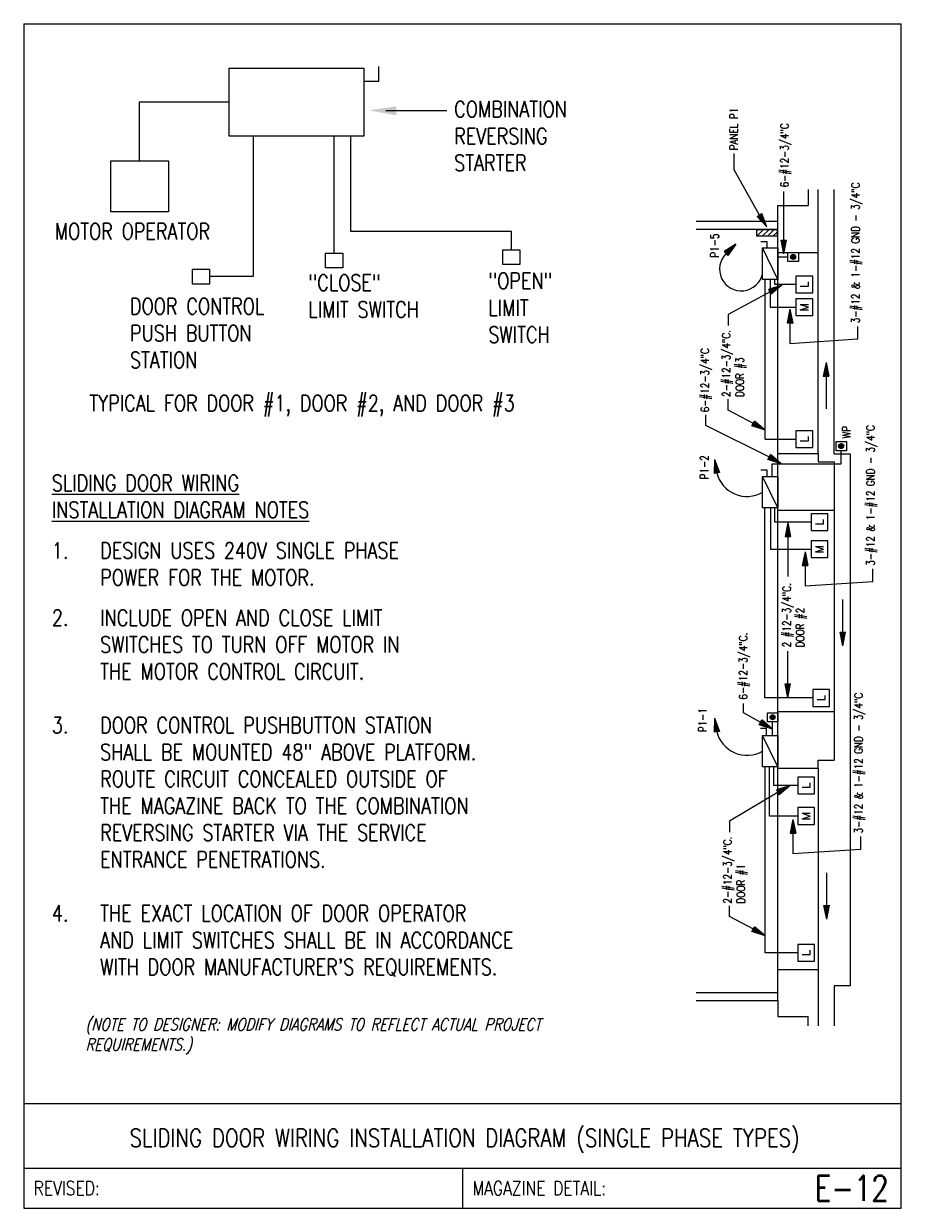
# Model space of a CAD drawing. Header units: inches. Extents: x 0 to 6.81, y 0 to 9.19.
import ezdxf
from ezdxf.enums import TextEntityAlignment as Align

# ---------------------------------------------------------------- set-up
doc = ezdxf.new("R2010")
doc.units = ezdxf.units.IN
doc.header["$MEASUREMENT"] = 0
doc.layers.get('0').update_dxf_attribs({"color": 252})
for name, color, linetype in [('E-ANNO-TEXT', 3, 'Continuous'), ('E-DETL', 2, 'Continuous'), ('E-DETL-FINE', 8, 'Continuous'), ('E-DETL-TEXT', 3, 'Continuous'), ('E-POWR', 113, 'Continuous'), ('E-POWR-CIRC', 113, 'Continuous'), ('E-POWR-PANL', 13, 'Continuous')]:
    doc.layers.add(name, color=color, linetype=linetype)
doc.layers.add('E-DETL-FIXT', color=5, linetype='Continuous', lineweight=35)
doc.styles.add('romans', font='romans.shx', dxfattribs={"width": 0.8})
doc.styles.get("Standard").update_dxf_attribs({"font": 'romans.shx', "width": 0.8, "height": 0.125})

# ---------------------------------------------------------------- blocks, each defined once
blk = doc.blocks.new('Key Note-Square')
blk.add_lwpolyline([(0.125, 0.125), (-0.125, 0.125), (-0.125, -0.125), (0.125, -0.125)], close=True)
blk.add_attdef('X', text='', height=0.1).set_placement((0, 0), align=Align.MIDDLE_CENTER)
blk = doc.blocks.new('ARROW1')
at = {"ltscale": 3}
blk.add_hatch(color=256, dxfattribs=at).paths.add_polyline_path([(-1.7, -0.34), (-1.7, 0.35), (0, 0)])
for points in [[(0, 0), (-1.7, 0.35)], [(-1.7, -0.34), (-1.7, 0.35)], [(0, 0), (-1.7, -0.34)]]:
    blk.add_lwpolyline(points, dxfattribs=at)
blk = doc.blocks.new('*X2')
at = {"color": 0}
for p, q in [((0, 0), (8, 8)), ((0, 6.4), (1.6, 8)), ((6.4, 0), (14.4, 8)), ((12.7, 0), (20.7, 8)), ((19.1, 0), (24, 4.9))]:
    blk.add_line(p, q, dxfattribs=at)
blk = doc.blocks.new('PNL120')
at = {"color": 0, "linetype": 'ByBlock', "lineweight": -2}
for p, q in [((-12, 0), (12, 0)), ((-12, -8), (-12, 0)), ((12, 0), (12, -8)), ((12, -8), (-12, -8))]:
    blk.add_line(p, q, dxfattribs=at)
at = {"color": 2, "linetype": 'ByBlock', "lineweight": -2}
blk.add_blockref('*X2', (-12, -8), dxfattribs=at)

msp = doc.modelspace()

# ---------------------------------------------------------------- hatches: boundary and pattern name
at = {"layer": 'E-POWR'}
h = msp.add_hatch(color=256, dxfattribs=at)
edge = h.paths.add_edge_path()
edge.add_arc((5.97, 7.3785), 0.0172, 0, 360)
h = msp.add_hatch(color=256, dxfattribs=at)
edge = h.paths.add_edge_path()
edge.add_arc((6.3432, 5.9115), 0.0172, 0, 360)
h = msp.add_hatch(color=256, dxfattribs=at)
edge = h.paths.add_edge_path()
edge.add_arc((5.811, 3.8082), 0.0172, 0, 360)

# ---------------------------------------------------------------- linework, layer by layer
for p, q in [((6.0858, 7.9026), (6.0858, 7.7787)), ((6.1639, 7.6537), (6.1639, 7.9026)), ((6.2889, 5.8517), (6.2889, 7.9026)), ((6.2889, 5.8517), (6.2889, 7.9026)), ((5.8514, 7.6537), (5.8514, 7.7787)), ((5.8514, 7.7787), (6.0858, 7.7787)), ((6.1639, 5.8517), (6.1639, 7.6537)), ((5.8514, 7.5912), (5.2177, 7.5912)), ((5.8514, 7.4142), (6.1639, 7.4142)), ((6.1639, 5.8517), (5.8514, 5.8517)), ((6.1639, 5.8517), (6.1639, 5.7892)), ((6.1639, 5.7892), (6.2889, 5.7892)), ((6.2889, 5.8517), (6.4139, 5.8517)), ((6.2889, 5.8517), (6.4139, 5.8517)), ((6.2889, 5.7892), (6.2889, 5.4142)), ((6.4139, 5.8517), (6.4139, 1.7267)), ((5.8514, 5.4142), (6.2889, 5.4142)), ((6.2889, 5.4142), (6.2889, 3.4767)), ((6.2889, 3.8517), (5.8514, 3.8517)), ((5.8514, 3.4142), (6.1639, 3.4142)), ((6.1639, 3.4142), (6.1639, 3.4767)), ((6.1639, 3.4767), (6.2889, 3.4767)), ((6.1639, 3.4142), (6.1639, 1.8517)), ((5.8514, 1.8517), (6.1639, 1.8517)), ((6.1639, 1.8517), (6.1639, 1.6121)), ((5.2177, 1.6746), (5.8514, 1.6746)), ((6.2889, 1.7267), (6.2889, 1.414)), ((6.4139, 1.7267), (6.2889, 1.7267)), ((5.8514, 1.6121), (5.8514, 1.4871)), ((6.1639, 1.6121), (6.1639, 1.414)), ((5.8514, 1.4871), (6.0858, 1.4871)), ((6.0858, 1.414), (6.0858, 1.4871)), ((6.2889, 1.4871), (6.2889, 1.414)), ((6.0858, 1.414), (6.0858, 1.4246))]:
    msp.add_line(p, q)
for points in [[(5.8514, 7.6537), (5.2177, 7.6537)], [(5.8514, 1.6121), (5.8514, 7.6537)], [(5.2177, 1.6121), (5.8514, 1.6121)]]:
    msp.add_lwpolyline(points)
at = {"layer": 'E-ANNO-TEXT', "ltscale": 3}
msp.add_lwpolyline([(2.8103, 8.5144), (3.284, 8.5144)], dxfattribs=at)
at = {"layer": 'E-ANNO-TEXT'}
for points in [[(5.7099, 7.7028), (5.5122, 8.055), (5.5122, 8.18)], [(5.8985, 7.5067), (5.8985, 7.7619), (5.8985, 7.8869)], [(5.7917, 7.1086), (5.4656, 6.9309), (5.4656, 6.8475)], [(5.9458, 6.8666), (5.9458, 6.7084), (6.4727, 6.7424), (6.4727, 6.8401)], [(6.226, 6.4569), (6.226, 6.2017), (6.226, 6.2017)], [(5.6615, 6.0865), (5.4656, 6.1913), (5.4656, 6.2746)], [(5.7865, 5.8261), (5.2937, 6.0715), (5.2937, 6.1548)], [(5.9292, 5.2121), (5.9292, 4.9569), (5.9292, 4.8996)], [(6.0625, 4.9854), (6.0625, 4.8271), (6.5894, 4.8611), (6.5894, 4.9588)], [(6.3562, 4.4673), (6.3562, 4.7225), (6.3562, 4.7225)], [(5.9292, 4.0663), (5.9292, 4.3215), (5.9292, 4.3215)], [(5.7188, 3.7688), (5.5854, 3.8423), (5.5854, 3.9152)], [(5.8534, 3.2262), (5.4752, 3.0016), (5.4752, 2.9183)], [(5.969, 2.9094), (5.969, 2.7511), (6.4959, 2.7851), (6.4959, 2.8828)], [(6.2312, 2.3475), (6.2312, 2.6027), (6.2312, 2.6027)], [(5.6615, 2.1646), (5.4752, 2.2621), (5.4752, 2.3454)]]:
    msp.add_lwpolyline(points, dxfattribs=at)
at = {"layer": 'E-ANNO-TEXT', "ltscale": 3}
msp.add_solid([(2.8906, 8.4767), (2.6803, 8.5156), (2.8918, 8.547)], dxfattribs=at)
at = {"layer": 'E-DETL'}
for p, q in [((0, 9.1875), (0, 0)), ((0, 9.1875), (6.8095, 9.1875)), ((6.8095, 0), (6.8095, 9.1875)), ((2.7544, 8.7411), (2.7544, 8.8552)), ((2.6389, 8.7411), (2.7544, 8.7411)), ((1.5938, 8.5792), (0.8969, 8.5792)), ((0.8969, 8.5792), (0.8969, 8.1243)), ((1.7803, 8.3146), (1.7803, 7.2256)), ((2.4091, 7.4087), (2.4091, 8.3146)), ((2.5386, 7.5765), (2.5386, 8.3146)), ((3.7839, 7.5765), (2.5386, 7.5765)), ((3.7839, 7.4343), (3.7839, 7.5765)), ((1.7803, 7.2256), (1.4423, 7.2256)), ((0, 0.8125), (6.8095, 0.8125)), ((0, 0.3125), (6.8095, 0.3125)), ((3.4048, 0.3125), (3.4048, 0)), ((0, 0), (6.8095, 0))]:
    msp.add_line(p, q, dxfattribs=at)
for points in [[(1.5938, 8.8438), (2.6389, 8.8438), (2.6389, 8.3146), (1.5938, 8.3146)], [(0.6773, 8.1243), (1.1232, 8.1243), (1.1232, 7.7283), (0.6773, 7.7283)], [(2.3428, 7.4087), (2.4753, 7.4087), (2.4753, 7.2936), (2.3428, 7.2936)], [(3.7176, 7.4343), (3.8502, 7.4343), (3.8502, 7.3191), (3.7176, 7.3191)], [(1.3098, 7.2832), (1.4423, 7.2832), (1.4423, 7.168), (1.3098, 7.168)]]:
    msp.add_lwpolyline(points, close=True, dxfattribs=at)
at = {"layer": 'E-DETL-FINE', "linetype": 'ByBlock'}
msp.add_line((6.1639, 5.8551), (6.1639, 5.7926), dxfattribs=at)
at = {"layer": 'E-DETL-FIXT'}
for centre in [(5.97, 7.3785), (6.3432, 5.9115), (5.811, 3.8082)]:
    msp.add_circle(centre, 0.0172, dxfattribs=at)
at = {"layer": 'E-POWR'}
for p, q in [((5.7685, 7.496), (5.7184, 7.496)), ((5.8514, 7.2047), (5.7333, 7.4487)), ((5.7685, 7.4487), (5.7685, 7.496)), ((5.7685, 5.7235), (5.7184, 5.7235)), ((5.7685, 5.6761), (5.7685, 5.7235)), ((5.8514, 5.4322), (5.7333, 5.6761)), ((5.7645, 3.721), (5.7162, 3.721)), ((5.7645, 3.6687), (5.7645, 3.721)), ((5.8514, 3.4242), (5.7333, 3.6682))]:
    msp.add_line(p, q, dxfattribs=at)
for points in [[(5.7333, 7.2042), (5.7333, 7.4487), (5.8514, 7.4487), (5.8514, 7.2042)], [(6.0105, 7.4142), (6.0105, 7.3428), (5.9295, 7.3428), (5.9295, 7.4142)], [(6.3028, 5.8758), (6.3028, 5.9471), (6.3837, 5.9471), (6.3837, 5.8758)], [(5.7333, 5.4316), (5.7333, 5.6761), (5.8514, 5.6761), (5.8514, 5.4316)], [(5.7705, 3.7725), (5.7705, 3.8438), (5.8514, 3.8438), (5.8514, 3.7725)], [(5.7333, 3.4237), (5.7333, 3.6682), (5.8514, 3.6682), (5.8514, 3.4237)]]:
    msp.add_lwpolyline(points, close=True, dxfattribs=at)
for centre, radius, start, end in [((5.5678, 7.2842), 0.1686, 134.32834, 347.59606), ((5.6118, 5.7609), 0.24, 193.24784, 300.40455), ((5.6118, 3.7529), 0.24, 193.24784, 300.40455)]:
    msp.add_arc(centre, radius, start, end, dxfattribs=at)
at = {"layer": 'E-POWR-CIRC', "linetype": 'ByBlock'}
for p, q in [((5.8514, 7.3785), (5.9295, 7.3785)), ((5.7924, 7.2042), (5.7924, 6.9889)), ((5.8271, 7.1646), (5.8271, 7.2042)), ((5.9918, 7.1646), (5.8271, 7.1646)), ((5.7924, 6.9889), (5.9918, 6.9889)), ((5.7526, 5.9655), (5.9918, 5.9655)), ((6.3432, 5.7737), (6.3432, 5.8758)), ((5.8075, 5.6761), (5.8075, 5.7737)), ((5.8075, 5.7737), (6.3432, 5.7737)), ((5.7518, 3.9578), (5.7518, 5.4316)), ((5.7936, 5.4316), (5.7936, 5.1126)), ((5.8271, 5.3218), (5.8271, 5.4316)), ((6.1094, 5.3218), (5.8271, 5.3218)), ((5.7936, 5.1126), (6.1094, 5.1126)), ((6.1219, 3.9578), (5.7518, 3.9578)), ((5.811, 3.6683), (5.811, 3.7725)), ((5.7526, 1.9813), (5.7526, 3.4237)), ((5.7864, 3.0424), (5.7864, 3.4237)), ((5.8203, 3.2795), (5.8203, 3.4237)), ((6.0058, 3.2795), (5.8203, 3.2795)), ((6.0058, 3.0424), (5.7864, 3.0424)), ((6.0058, 1.9813), (5.7526, 1.9813))]:
    msp.add_line(p, q, dxfattribs=at)
at = {"layer": 'E-POWR-CIRC'}
msp.add_line((5.7526, 5.9655), (5.7532, 7.2042), dxfattribs=at)

# ---------------------------------------------------------------- block references
at = {"layer": 'E-ANNO-TEXT', "yscale": 0.06249999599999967, "zscale": 0.062499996}
for p, xscale, rotation in [((5.7652, 7.6124), 0.06249999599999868, 301.6508860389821), ((5.8985, 7.4026), 0.06249999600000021, 270.4324832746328), ((5.8823, 7.16), -0.06249999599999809, 209.1719674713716), ((5.9458, 6.9725), -0.06249999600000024, 269.5675167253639), ((6.226, 6.5611), -0.06249999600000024, 269.5675167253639), ((5.7521, 6.035), 0.0624999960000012, 330.8280325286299), ((5.8771, 5.7746), 0.0624999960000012, 330.8280325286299), ((5.9292, 5.3163), -0.06249999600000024, 269.5675167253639), ((6.0625, 5.0913), -0.06249999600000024, 269.5675167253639), ((6.3562, 4.3631), 0.06249999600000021, 270.4324832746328), ((5.9292, 3.9621), 0.06249999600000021, 270.4324832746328), ((5.8094, 3.7173), 0.0624999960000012, 330.8280325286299), ((5.944, 3.2777), -0.06249999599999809, 209.1719674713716), ((5.969, 3.0153), -0.06249999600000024, 269.5675167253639), ((6.2312, 2.2434), 0.06249999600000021, 270.4324832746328), ((5.7521, 2.1131), 0.0624999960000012, 330.8280325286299)]:
    msp.add_blockref('ARROW1', p, dxfattribs=dict(at, xscale=xscale, rotation=rotation))
at = {"layer": 'E-POWR'}
ref = msp.add_blockref('Key Note-Square', (6.0569, 7.1646), dxfattribs=dict(at, xscale=0.5208332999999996, yscale=0.5208332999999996, zscale=0.005208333, rotation=90))
ref.add_attrib('X', 'L', dxfattribs={"layer": '0', "height": 0.0625, "rotation": 90}).set_placement((6.0569, 7.1646), align=Align.MIDDLE_CENTER)
ref = msp.add_blockref('Key Note-Square', (6.0569, 6.9889), dxfattribs=dict(at, xscale=0.5208332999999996, yscale=0.5208332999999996, zscale=0.005208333, rotation=90))
ref.add_attrib('X', 'M', dxfattribs={"layer": '0', "height": 0.0625, "rotation": 90}).set_placement((6.0569, 6.9889), align=Align.MIDDLE_CENTER)
ref = msp.add_blockref('Key Note-Square', (6.0569, 5.9655), dxfattribs=dict(at, xscale=0.5208332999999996, yscale=0.5208332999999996, zscale=0.005208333, rotation=90))
ref.add_attrib('X', 'L', dxfattribs={"layer": '0', "height": 0.0625, "rotation": 90}).set_placement((6.0569, 5.9655), align=Align.MIDDLE_CENTER)
ref = msp.add_blockref('Key Note-Square', (6.1745, 5.3218), dxfattribs=dict(at, xscale=0.5208332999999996, yscale=0.5208332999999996, zscale=0.005208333, rotation=90))
ref.add_attrib('X', 'L', dxfattribs={"layer": '0', "height": 0.0625, "rotation": 90}).set_placement((6.1745, 5.3218), align=Align.MIDDLE_CENTER)
ref = msp.add_blockref('Key Note-Square', (6.1745, 5.1126), dxfattribs=dict(at, xscale=0.5208332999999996, yscale=0.5208332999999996, zscale=0.005208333, rotation=90))
ref.add_attrib('X', 'M', dxfattribs={"layer": '0', "height": 0.0625, "rotation": 90}).set_placement((6.1745, 5.1126), align=Align.MIDDLE_CENTER)
ref = msp.add_blockref('Key Note-Square', (6.187, 3.9578), dxfattribs=dict(at, xscale=0.5208332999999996, yscale=0.5208332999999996, zscale=0.005208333, rotation=90))
ref.add_attrib('X', 'L', dxfattribs={"layer": '0', "height": 0.0625, "rotation": 90}).set_placement((6.187, 3.9578), align=Align.MIDDLE_CENTER)
ref = msp.add_blockref('Key Note-Square', (6.071, 3.2795), dxfattribs=dict(at, xscale=0.5208332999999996, yscale=0.5208332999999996, zscale=0.005208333, rotation=90))
ref.add_attrib('X', 'L', dxfattribs={"layer": '0', "height": 0.0625, "rotation": 90}).set_placement((6.071, 3.2795), align=Align.MIDDLE_CENTER)
ref = msp.add_blockref('Key Note-Square', (6.071, 3.0424), dxfattribs=dict(at, xscale=0.5208332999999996, yscale=0.5208332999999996, zscale=0.005208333, rotation=90))
ref.add_attrib('X', 'M', dxfattribs={"layer": '0', "height": 0.0625, "rotation": 90}).set_placement((6.071, 3.0424), align=Align.MIDDLE_CENTER)
ref = msp.add_blockref('Key Note-Square', (6.071, 1.9813), dxfattribs=dict(at, xscale=0.5208332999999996, yscale=0.5208332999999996, zscale=0.005208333, rotation=90))
ref.add_attrib('X', 'L', dxfattribs={"layer": '0', "height": 0.0625, "rotation": 90}).set_placement((6.071, 1.9813), align=Align.MIDDLE_CENTER)
at = {"layer": 'E-POWR-CIRC', "yscale": 0.06249999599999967, "zscale": 0.062499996}
for p, xscale, rotation in [((5.5267, 7.4779), 0.0624999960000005, 43.79500776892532), ((5.3594, 5.808), 0.06249999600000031, 100.0407190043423), ((5.3594, 3.8001), 0.06249999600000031, 100.0407190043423)]:
    msp.add_blockref('ARROW1', p, dxfattribs=dict(at, xscale=xscale, rotation=rotation))
at = {"layer": 'E-POWR-PANL', "xscale": 0.006510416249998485, "yscale": 0.006510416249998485, "zscale": 0.00651041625}
msp.add_blockref('PNL120', (5.7674, 7.5912), dxfattribs=at)

# ---------------------------------------------------------------- texts
at = {"layer": 'E-ANNO-TEXT', "ltscale": 3, "attachment_point": 1}
for s, insert, char_height, width in [('\\A1;COMBINATION\\PREVERSING\\PSTARTER', (3.3405, 8.5869), 0.124999, 1.406237), ('MOTOR OPERATOR', (0.2419, 7.6396), 0.124999, 1.507704), ('"OPEN"\\PLIMIT\\PSWITCH', (3.6057, 7.2552), 0.125, 1.249987), ('"CLOSE"\\PLIMIT SWITCH', (2.2092, 7.2411), 0.124999, 1.249987), ('DOOR CONTROL\\PPUSH BUTTON\\PSTATION', (0.8252, 7.0583), 0.124999, 1.687482)]:
    msp.add_mtext(s, dxfattribs=dict(at, insert=insert, char_height=char_height, width=width))
at = {"layer": 'E-ANNO-TEXT', "char_height": 0.0625, "attachment_point": 1, "rotation": 90}
for s, insert, width in [('PANEL P1', (5.478, 8.2062), 0.59875), ('\\A1;6-#12-3/4"C', (5.872, 7.918), 0.626598), ('\\A1;3-#12 & 1-#12 GND - 3/4"C', (6.4228, 6.865), 1.665786), ('P1-5', (5.3302, 7.3736), 0.693056), ('2-#12-3/4"C.\\PDOOR #3', (5.4202, 6.2931), 0.704583), ('\\A1;6-#12-3/4"C', (5.2548, 6.1738), 0.626598), ('WP', (6.3525, 5.9718), 0.693056), ('\\A1;3-#12 & 1-#12 GND - 3/4"C', (6.5395, 4.9837), 1.665786), ('P1-2', (5.2498, 5.6538), 0.149687), ('2 #12-3/4"C.\\PDOOR #2', (5.8889, 4.351), 0.798333), ('\\A1;6-#12-3/4"C.', (5.5504, 3.9454), 0.798333), ('P1-1', (5.2365, 3.6933), 0.149687), ('\\A1;3-#12 & 1-#12 GND - 3/4"C', (6.446, 2.9078), 1.665786), ('2-#12-3/4"C.\\PDOOR #1', (5.4298, 2.3639), 0.798333)]:
    msp.add_mtext(s, dxfattribs=dict(at, insert=insert, width=width))
at = {"layer": 'E-ANNO-TEXT', "char_height": 0.125}
for s, insert, width, attachment_point in [('TYPICAL FOR DOOR #1, DOOR #2, AND DOOR #3', (2.1602, 6.3072), 4.45659, 2), ('{\\LSLIDING DOOR WIRING\\PINSTALLATION DIAGRAM NOTES}', (0.2188, 5.6875), 2.531125, 1), ('\\A1;\\pt0.375;1.^IDESIGN USES 240V SINGLE PHASE\\P ^IPOWER FOR THE MOTOR.\\P{\\H0.5x;\\P}2.^IINCLUDE OPEN AND CLOSE LIMIT\\P ^ISWITCHES TO TURN OFF MOTOR IN\\P ^ITHE MOTOR CONTROL CIRCUIT.\\P\\P{\\A0;3.^IDOOR CONTROL PUSHBUTTON STATION\\P ^ISHALL BE MOUNTED 48" ABOVE PLATFORM.\\P ^IROUTE CIRCUIT CONCEALED OUTSIDE OF\\P ^ITHE MAGAZINE BACK TO THE COMBINATION\\P ^IREVERSING STARTER VIA THE SERVICE\\P ^IENTRANCE PENETRATIONS.\\P\\P4.^ITHE EXACT LOCATION OF DOOR OPERATOR\\P ^IAND LIMIT SWITCHES SHALL BE IN ACCORDANCE\\P ^IWITH DOOR MANUFACTURER\'S REQUIREMENTS.}', (0.2188, 5.1637), 5.62693, 1)]:
    msp.add_mtext(s, dxfattribs=dict(at, insert=insert, width=width, attachment_point=attachment_point))
at = {"layer": 'E-ANNO-TEXT', "insert": (0.4788, 1.4732), "char_height": 0.09375, "width": 3.956615, "attachment_point": 1, "style": 'romans'}
msp.add_mtext('{\\Q15;\\C1;(NOTE TO DESIGNER: MODIFY DIAGRAMS TO REFLECT ACTUAL PROJECT REQUIREMENTS.)}', dxfattribs=at)
at = {"layer": 'E-DETL-TEXT', "style": 'romans', "width": 0.8}
msp.add_text('SLIDING DOOR WIRING INSTALLATION DIAGRAM (SINGLE PHASE TYPES)', height=0.14, dxfattribs=at).set_placement((3.4217, 0.4764), align=Align.CENTER)
for s, p in [('REVISED:', (0.0773, 0.1563)), ('MAGAZINE DETAIL:', (3.482, 0.1563))]:
    msp.add_text(s, height=0.11, dxfattribs=at).set_placement(p, align=Align.MIDDLE_LEFT)
msp.add_text('E-12', height=0.19685, dxfattribs=at).set_placement((6.7114, 0.1563), align=Align.MIDDLE_RIGHT)

doc.saveas('drawing.dxf')
